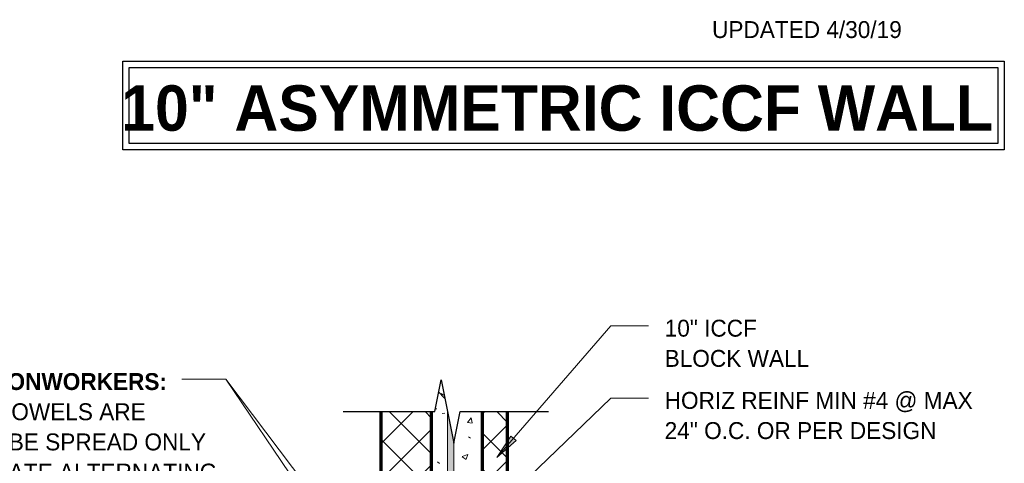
# Model space of a CAD drawing. Header units: inches. Extents: x 185 to 1314, y -40 to 187.
# Tile 28 of 28: x 1232 to 1310, y 96 to 131. Entities that reach past the tile are written whole.
import ezdxf

# ---------------------------------------------------------------- set-up
doc = ezdxf.new("R2010")
doc.units = ezdxf.units.IN
doc.header["$MEASUREMENT"] = 0
for name, color, linetype, lineweight in [('A-ANNO-TEXT', 2, 'Continuous', 9), ('A-DETL', 5, 'Continuous', 9), ('A-DETL-GENF', 3, 'Continuous', 9), ('A-DETL-HLIN', 3, 'Continuous', 70), ('A-DETL-MLIN', 3, 'Continuous', 30)]:
    doc.layers.add(name, color=color, linetype=linetype, lineweight=lineweight)
pattern_1 = [(50, (1154.741, 0), (4.59071, -0.40187), [0.48, -5.28]), (355, (1154.741, 0), (-0.88784, 4.8137), [0.384, -4.224]), (100.451, (1155.123, -0.033), (3.70197, 4.41272), [0.408, -4.487]), (46.184, (1154.741, 1.28), (6.83066, -1.05904), [0.72, -7.92]), (96.636, (1155.31, 1.192), (5.98166, 6.234), [0.612, -6.731]), (351.184, (1154.741, 1.28), (5.98208, 6.23382), [0.576, -6.336]), (21, (1155.381, 0.96), (3.82029, -2.5771), [0.48, -5.28]), (326, (1155.381, 0.96), (1.5572, 4.64059), [0.384, -4.224]), (71.451, (1155.699, 0.745), (5.37715, 2.0647), [0.408, -4.487]), (37.5, (1154.741, 0), (0.077972, 2.130786), [0.211, -3.962, 0.211, -4.077, -4.24]), (37.5, (1154.741, 0), (0.077972, 2.130786), [-8.461, 0.211, -4.029]), (7.5, (1154.741, 0), (1.683907, 2.52439), [0.211, -2.234, 0.211, -3.866, -1.616]), (7.5, (1154.741, 0), (1.683907, 2.52439), [-6.522, 0.211, -1.405]), (327.5, (1153.314, 0), (3.416527, -0.144297), [0.211, -1.389, 0.211, -4.781, -6.624]), (327.5, (1153.314, 0), (3.416527, -0.144297), [-6.592, 0.211, -6.413]), (317.5, (1152.674, 0), (3.732463, 0.640715), [0.211, -1.869, 0.211, -3.104, -4.704]), (317.5, (1152.674, 0), (3.732463, 0.640715), [-5.395, 0.211, -4.493])]
pattern_2 = [(45, (1154.741, 0), (-1.414214, 1.414214), []), (135, (1154.741, 0), (-1.414214, -1.414214), [])]

# ---------------------------------------------------------------- blocks, each defined once
blk = doc.blocks.new('Reinf Bar Eleva_ WITH SLAB0')
at = {"layer": 'A-DETL-GENF'}
blk.add_hatch(color=256, dxfattribs=at).paths.add_polyline_path([(0, 0), (0, -0.5), (41.642, -0.5), (44.142, 0)], flags=0)
for p, q in [((44.142, 0), (0, 0)), ((0, 0), (0, -0.5)), ((0, -0.5), (41.642, -0.5))]:
    blk.add_line(p, q, dxfattribs=at)
blk = doc.blocks.new('Break Line2 - B_ WITH SLAB0')
at = {"layer": 'A-DETL-GENF', "lineweight": 30}
for p, q in [((-1, 0), (-0.5, 2.5)), ((-0.5, 2.5), (0.5, -2.5)), ((-8.216, 0), (-1, 0)), ((0.5, -2.5), (1, 0)), ((1, 0), (7.992, 0))]:
    blk.add_line(p, q, dxfattribs=at)

msp = doc.modelspace()

# ---------------------------------------------------------------- hatches: boundary and pattern name
at = {"layer": 'A-ANNO-TEXT'}
msp.add_hatch(color=7, dxfattribs=at).paths.add_polyline_path([(1271.28304741, 97.65078571), (1270.88456507, 97.99506744), (1269.77626657, 96.30953964)], flags=0)
at = {"layer": 'A-DETL-GENF'}
h = msp.add_hatch(dxfattribs=at)
h.set_pattern_fill('FP8_30', style=0, pattern_type=2)
h.set_pattern_definition(pattern_1)
h.paths.add_polyline_path([(1265.86500373, 91.79482759), (1265.86500373, 99.93675141), (1265.36500373, 102.43675141), (1264.86500373, 99.93675141), (1264.61500373, 99.93675141), (1264.61500373, 91.79482759)], flags=0)
h = msp.add_hatch(dxfattribs=at)
h.set_pattern_fill('FP8_31', style=0, pattern_type=2)
h.set_pattern_definition(pattern_2)
h.paths.add_polyline_path([(1260.61500373, 91.79482759), (1264.61500373, 91.79482759), (1264.61500373, 99.93675141), (1260.61500373, 99.93675141)], flags=0)
h = msp.add_hatch(dxfattribs=at)
h.set_pattern_fill('FP8_30', style=0, pattern_type=2)
h.set_pattern_definition(pattern_1)
h.paths.add_polyline_path([(1266.36500373, 97.43675141), (1266.36500373, 91.79482759), (1268.61500373, 91.79482759), (1268.61500373, 99.93675141), (1266.86500373, 99.93675141)], flags=0)
h = msp.add_hatch(dxfattribs=at)
h.set_pattern_fill('FP8_31', style=0, pattern_type=2)
h.set_pattern_definition(pattern_2)
h.paths.add_polyline_path([(1268.61500373, 91.79482759), (1270.61500373, 91.79482759), (1270.61500373, 99.93675141), (1268.61500373, 99.93675141)], flags=0)

# ---------------------------------------------------------------- linework, layer by layer
at = {"layer": 'A-ANNO-TEXT', "color": 7}
for p, q in [((1269.77626657, 96.30953964), (1278.75708802, 106.70422071)), ((1278.75708802, 106.70422071), (1281.73706472, 106.70422071)), ((1248.38030748, 102.4961029), (1244.90262965, 102.4961029)), ((1265.24610657, 77.65635453), (1248.38030748, 102.4961029)), ((1267.33244806, 77.45099347), (1248.38030748, 102.4961029)), ((1266.97241146, 89.63492523), (1278.75708802, 101.00963455)), ((1278.75708802, 101.00963455), (1281.73706472, 101.00963455)), ((1270.88456507, 97.99506744), (1269.77626657, 96.30953964)), ((1271.28304741, 97.65078571), (1270.88456507, 97.99506744)), ((1269.77626657, 96.30953964), (1271.28304741, 97.65078571))]:
    msp.add_line(p, q, dxfattribs=at)
at = {"layer": 'A-DETL', "lineweight": 30}
for p, q in [((1240.25762722, 127.58670846), (1309.82196289, 127.58670846)), ((1240.25762722, 120.58670846), (1240.25762722, 127.58670846)), ((1309.82196289, 127.58670846), (1309.82196289, 120.58670846)), ((1240.75762722, 127.08670846), (1309.32196289, 127.08670846)), ((1240.75762722, 121.08670846), (1240.75762722, 127.08670846)), ((1309.32196289, 127.08670846), (1309.32196289, 121.08670846)), ((1309.82196289, 120.58670846), (1240.25762722, 120.58670846)), ((1309.32196289, 121.08670846), (1240.75762722, 121.08670846))]:
    msp.add_line(p, q, dxfattribs=at)
at = {"layer": 'A-DETL-HLIN'}
for p, q in [((1260.61500373, 99.93675141), (1260.61500373, 91.79482759)), ((1264.61500373, 91.79482759), (1264.61500373, 99.93675141)), ((1268.61500373, 99.93675141), (1268.61500373, 91.79482759)), ((1270.61500373, 91.79482759), (1270.61500373, 99.93675141))]:
    msp.add_line(p, q, dxfattribs=at)
at = {"layer": 'A-DETL-MLIN'}
msp.add_line((1265.1746831, 101.48514822), (1265.65048469, 101.00934663), dxfattribs=at)

# ---------------------------------------------------------------- block references
at = {"layer": 'A-DETL-GENF'}
msp.add_blockref('Break Line2 - B_ WITH SLAB0', (1265.86500373, 99.93675141), dxfattribs=at)
at = {"layer": 'A-DETL-GENF', "rotation": 89.99999999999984}
msp.add_blockref('Reinf Bar Eleva_ WITH SLAB0', (1265.86500373, 55.79482759), dxfattribs=at)

# ---------------------------------------------------------------- texts
at = {"layer": 'A-ANNO-TEXT', "color": 7, "attachment_point": 1}
for s, insert, char_height, width, line_spacing_factor in [('\\fStylus BT|b0|i0|c0|p34|;UPDATED 4/30/19', (1286.75763926, 130.7409633), 1.3341121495, 19.422, 1.070803), ('\\fStylus BT|b1|i0|c0|p34|;10" ASYMMETRIC ICCF WALL', (1240.12987851, 125.673586), 3.5825545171, 82.272, 1.063354), ('\\fStylus BT|b0|i0|c0|p34|;10" ICCF\\PBLOCK WALL', (1283.01706472, 107.18357096), 1.3341121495, 13.392, 1.070803), ('\\fStylus BT|b1|i0|c0|p34|;NOTE TO IRONWORKERS:\\fStylus BT|b0|i0|c0|p34|;\\PVERTICAL DOWELS ARE\\PSHOWN TO BE SPREAD ONLY\\PTO ILLUSTRATE ALTERNATING\\PDIRECTION. KEEP VERT\\PDOWELS IN LINE/IN PLANE.', (1220.94262965, 102.97545314), 1.3341121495, 31.032, 1.070803), ('\\fStylus BT|b0|i0|c0|p34|;HORIZ REINF MIN #4 @ MAX\\P24" O.C. OR PER DESIGN', (1283.01706472, 101.4889848), 1.3341121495, 30.186, 1.070803)]:
    msp.add_mtext(s, dxfattribs=dict(at, insert=insert, char_height=char_height, width=width, line_spacing_factor=line_spacing_factor))

doc.saveas('drawing.dxf')
